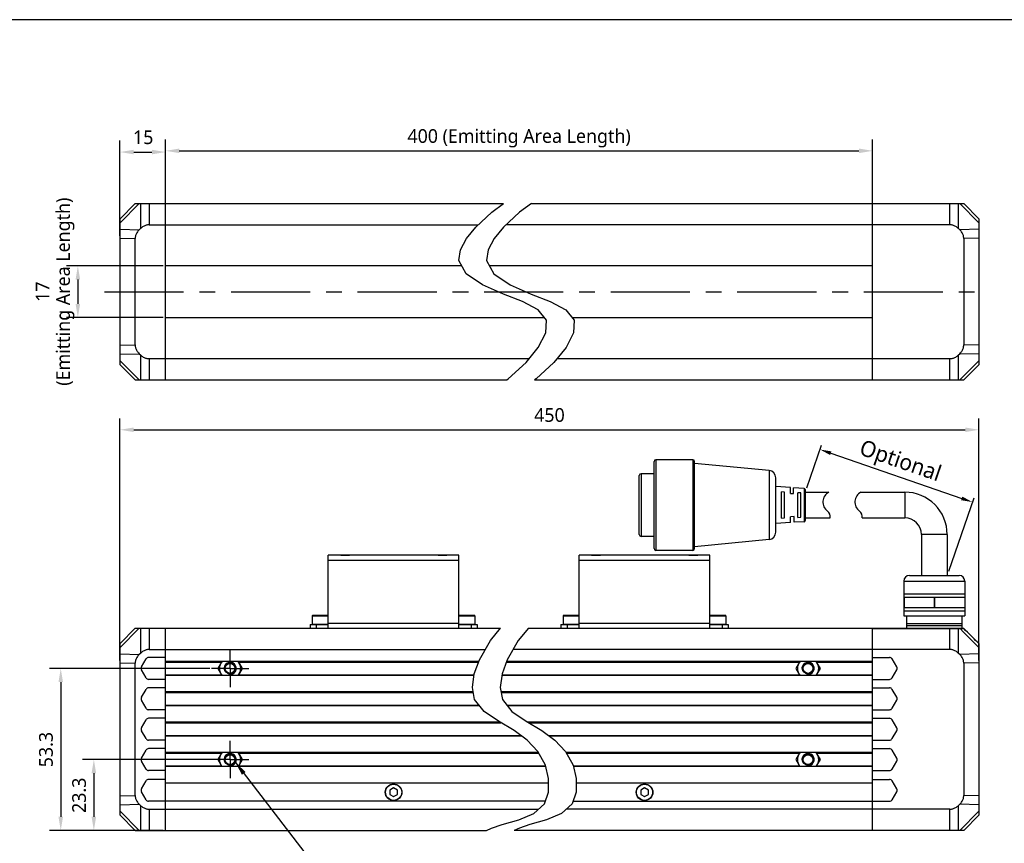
# Model space of a CAD drawing. Header units: millimetres. Extents: x 47 to 603, y 225 to 507.
# Tile 4 of 5: x 181 to 397, y 327 to 507. Entities that reach past the tile are written whole.
import ezdxf

# ---------------------------------------------------------------- set-up
doc = ezdxf.new("R2010")
doc.units = ezdxf.units.MM
doc.header["$LTSCALE"] = 46.255
doc.header["$PDMODE"] = 3
doc.header["$PDSIZE"] = 8
doc.linetypes.add('CENTER', pattern=[0.6, 0.375, -0.075, 0.075, -0.075])
doc.layers.get('0').update_dxf_attribs({"linetype": 'CONTINUOUS'})
doc.layers.get('Defpoints').update_dxf_attribs({"linetype": 'CONTINUOUS'})
for name, color, linetype in [('00_COMPONENTS', 7, 'CONTINUOUS'), ('03_ALL_AXES', 7, 'CONTINUOUS'), ('3_ALL_AXES', 7, 'CONTINUOUS'), ('50_ALL_DETAILS', 7, 'CONTINUOUS'), ('51__DRAFT_DIMS', 7, 'CONTINUOUS')]:
    doc.layers.add(name, color=color, linetype=linetype)
doc.layers.add('标注', color=3, linetype='CONTINUOUS', lineweight=25)
doc.layers.add('粗实线', color=7, linetype='CONTINUOUS', lineweight=30)
doc.styles.get("Standard").update_dxf_attribs({"font": 'Roboto-Regular.ttf'})
doc.dimstyles.new('CST Standard', dxfattribs={"dimtxt": 3.5, "dimasz": 2.5, "dimexe": 1, "dimexo": 1, "dimgap": 0.6, "dimtad": 1, "dimtoh": 1, "dimdsep": 46, "dimtxsty": 'STANDARD', "dimcen": -2.5, "dimdle": 5, "dimadec": 1, "dimazin": 2, "dimtfac": 1, "dimtofl": 0, "dimtmove": 0, "dimatfit": 0, "dimfxl": 1, "dimtolj": 1, "dimarcsym": 0})
doc.dimstyles.new('DIMSTYLE_1', dxfattribs={"dimtxt": 3, "dimasz": 3, "dimexe": 2.5, "dimexo": 0.5, "dimgap": 0.75, "dimtad": 1, "dimlfac": 1.5, "dimdsep": 46, "dimtxsty": 'STANDARD', "dimblk": '_FILLED', "dimblk1": '_FILLED', "dimblk2": '_FILLED', "dimcen": 0.09, "dimclrt": 3, "dimazin": 2, "dimtp": 0.5, "dimtm": 0.5, "dimtfac": 1, "dimtofl": 0, "dimtmove": 0, "dimatfit": 3, "dimldrblk": '_FILLED', "dimfxl": 1, "dimtolj": 1, "dimarcsym": 0})
doc.dimstyles.new('DIMSTYLE_2', dxfattribs={"dimtxt": 3, "dimasz": 3, "dimexe": 2.5, "dimexo": 0.5, "dimgap": 0.75, "dimtad": 1, "dimlfac": 1.5, "dimdsep": 46, "dimtxsty": 'STANDARD', "dimblk": '_FILLED', "dimblk1": '_FILLED', "dimblk2": '_FILLED', "dimcen": 0.09, "dimclrt": 3, "dimazin": 2, "dimtp": 0.3, "dimtm": 0.3, "dimtfac": 1, "dimtofl": 0, "dimtmove": 0, "dimatfit": 3, "dimldrblk": '_FILLED', "dimfxl": 1, "dimtolj": 1, "dimarcsym": 0})
doc.dimstyles.new('DIMSTYLE_4', dxfattribs={"dimtxt": 3, "dimasz": 3, "dimexe": 2.5, "dimexo": 0.5, "dimgap": 0.75, "dimtad": 1, "dimlfac": 1.5, "dimdsep": 46, "dimtxsty": 'STANDARD', "dimblk": '_FILLED', "dimblk1": '_FILLED', "dimblk2": '_FILLED', "dimcen": 0.09, "dimclrt": 3, "dimazin": 2, "dimtp": 0.2, "dimtm": 0.2, "dimtfac": 1, "dimtofl": 0, "dimtmove": 0, "dimatfit": 3, "dimldrblk": '_FILLED', "dimfxl": 1, "dimtolj": 1, "dimarcsym": 0})
doc.dimstyles.get("Standard").update_dxf_attribs({"dimtxt": 3, "dimasz": 3, "dimexe": 2.5, "dimexo": 0.5, "dimtad": 1, "dimdsep": 46, "dimtxsty": 'STANDARD', "dimblk": '_FILLED', "dimblk1": '_FILLED', "dimblk2": '_FILLED', "dimcen": 0.09, "dimclrt": 3, "dimazin": 2, "dimtol": 1, "dimtp": 0.01, "dimtm": 0.01, "dimtfac": 1, "dimtofl": 0, "dimtmove": 0, "dimatfit": 3, "dimldrblk": '_FILLED', "dimfxl": 1, "dimtolj": 1, "dimarcsym": 0})

# ---------------------------------------------------------------- blocks, each defined once
blk = doc.blocks.new('_FILLED')
at = {"color": 0, "linetype": 'ByBlock'}
blk.add_solid([(0, 0), (-1, 0.167), (-1, -0.167)], dxfattribs=at)
blk = doc.blocks.new('*D12')
at = {"layer": '51__DRAFT_DIMS', "color": 0, "lineweight": -2}
for p, q in [((203.34, 366.86), (203.34, 419.98)), ((391.7, 366.86), (391.7, 419.98)), ((206.34, 417.48), (388.7, 417.48))]:
    blk.add_line(p, q, dxfattribs=at)
at = {"layer": 'Defpoints', "color": 0}
for p in [(391.7, 417.48), (203.34, 366.36), (391.7, 366.36)]:
    blk.add_point(p, dxfattribs=at)
at = {"layer": '51__DRAFT_DIMS', "color": 0, "linetype": 'ByBlock', "lineweight": -2, "xscale": 3, "yscale": 3, "zscale": 3, "rotation": 180}
blk.add_blockref('_FILLED', (203.34, 417.48), dxfattribs=at)
at = {"layer": '51__DRAFT_DIMS', "color": 0, "linetype": 'ByBlock', "lineweight": -2, "xscale": 3, "yscale": 3, "zscale": 3}
blk.add_blockref('_FILLED', (391.7, 417.48), dxfattribs=at)
at = {"layer": '51__DRAFT_DIMS', "color": 3, "insert": (297.52, 422.23), "char_height": 3, "attachment_point": 2, "line_spacing_factor": 0.9}
blk.add_mtext('\\A1;450', dxfattribs=at)
blk = doc.blocks.new('*D6')
at = {"layer": '51__DRAFT_DIMS', "color": 0, "lineweight": -2}
for p, q in [((212.84, 453.42), (191.6, 453.42)), ((194.1, 450.42), (194.1, 445.09)), ((212.84, 442.09), (191.6, 442.09))]:
    blk.add_line(p, q, dxfattribs=at)
at = {"layer": 'Defpoints', "color": 0}
for p in [(213.34, 453.42), (194.1, 442.09), (213.34, 442.09)]:
    blk.add_point(p, dxfattribs=at)
at = {"layer": '51__DRAFT_DIMS', "color": 0, "linetype": 'ByBlock', "lineweight": -2, "xscale": 3, "yscale": 3, "zscale": 3}
for p, rotation in [((194.1, 453.42), 90), ((194.1, 442.09), 270)]:
    blk.add_blockref('_FILLED', p, dxfattribs=dict(at, rotation=rotation))
at = {"layer": '51__DRAFT_DIMS', "color": 3, "insert": (184.85, 447.77), "char_height": 3, "attachment_point": 2, "rotation": 90, "line_spacing_factor": 0.9}
blk.add_mtext('\\A1;\\A1;17\\P(Emitting Area Length)', dxfattribs=at)
blk = doc.blocks.new('*D13')
at = {"layer": '51__DRAFT_DIMS', "color": 0, "lineweight": -2}
for p, q in [((213.34, 462.92), (213.34, 481.16)), ((368.37, 462.92), (368.37, 481.16)), ((216.34, 478.66), (365.37, 478.66))]:
    blk.add_line(p, q, dxfattribs=at)
at = {"layer": 'Defpoints', "color": 0}
for p in [(368.37, 478.66), (213.34, 462.42), (368.37, 462.42)]:
    blk.add_point(p, dxfattribs=at)
at = {"layer": '51__DRAFT_DIMS', "color": 0, "linetype": 'ByBlock', "lineweight": -2, "xscale": 3, "yscale": 3, "zscale": 3, "rotation": 180}
blk.add_blockref('_FILLED', (213.34, 478.66), dxfattribs=at)
at = {"layer": '51__DRAFT_DIMS', "color": 0, "linetype": 'ByBlock', "lineweight": -2, "xscale": 3, "yscale": 3, "zscale": 3}
blk.add_blockref('_FILLED', (368.37, 478.66), dxfattribs=at)
at = {"layer": '51__DRAFT_DIMS', "color": 3, "insert": (290.86, 483.41), "char_height": 3, "attachment_point": 2, "line_spacing_factor": 0.9}
blk.add_mtext('\\A1;400 (Emitting Area Length)', dxfattribs=at)
blk = doc.blocks.new('*D7')
at = {"layer": '51__DRAFT_DIMS', "color": 0, "lineweight": -2}
for p, q in [((203.34, 460), (203.34, 480.89)), ((213.34, 462.92), (213.34, 480.89)), ((206.34, 478.39), (210.34, 478.39))]:
    blk.add_line(p, q, dxfattribs=at)
at = {"layer": 'Defpoints', "color": 0}
for p in [(213.34, 478.39), (213.34, 462.42), (203.34, 459.5)]:
    blk.add_point(p, dxfattribs=at)
at = {"layer": '51__DRAFT_DIMS', "color": 0, "linetype": 'ByBlock', "lineweight": -2, "xscale": 3, "yscale": 3, "zscale": 3, "rotation": 180}
blk.add_blockref('_FILLED', (203.34, 478.39), dxfattribs=at)
at = {"layer": '51__DRAFT_DIMS', "color": 0, "linetype": 'ByBlock', "lineweight": -2, "xscale": 3, "yscale": 3, "zscale": 3}
blk.add_blockref('_FILLED', (213.34, 478.39), dxfattribs=at)
at = {"layer": '51__DRAFT_DIMS', "color": 3, "insert": (208.43, 483.14), "char_height": 3, "attachment_point": 2, "line_spacing_factor": 0.9}
blk.add_mtext('\\A1;15', dxfattribs=at)
blk = doc.blocks.new('*D8')
at = {"layer": '51__DRAFT_DIMS', "color": 0, "lineweight": -2}
for p, q in [((223.61, 345.15), (195.11, 345.15)), ((197.61, 342.15), (197.61, 332.62)), ((212.84, 329.62), (195.11, 329.62))]:
    blk.add_line(p, q, dxfattribs=at)
at = {"layer": 'Defpoints', "color": 0}
for p in [(224.11, 345.15), (197.61, 329.62), (213.34, 329.62)]:
    blk.add_point(p, dxfattribs=at)
at = {"layer": '51__DRAFT_DIMS', "color": 0, "linetype": 'ByBlock', "lineweight": -2, "xscale": 3, "yscale": 3, "zscale": 3}
for p, rotation in [((197.61, 345.15), 90), ((197.61, 329.62), 270)]:
    blk.add_blockref('_FILLED', p, dxfattribs=dict(at, rotation=rotation))
at = {"layer": '51__DRAFT_DIMS', "color": 3, "insert": (192.86, 337.32), "char_height": 3, "attachment_point": 2, "rotation": 90, "line_spacing_factor": 0.9}
blk.add_mtext('\\A1;23.3', dxfattribs=at)
blk = doc.blocks.new('*D9')
at = {"layer": '51__DRAFT_DIMS', "color": 0, "lineweight": -2}
for p, q in [((223.02, 365.15), (187.85, 365.15)), ((190.35, 362.15), (190.35, 332.62)), ((212.84, 329.62), (187.85, 329.62))]:
    blk.add_line(p, q, dxfattribs=at)
at = {"layer": 'Defpoints', "color": 0}
for p in [(223.52, 365.15), (190.35, 329.62), (213.34, 329.62)]:
    blk.add_point(p, dxfattribs=at)
at = {"layer": '51__DRAFT_DIMS', "color": 0, "linetype": 'ByBlock', "lineweight": -2, "xscale": 3, "yscale": 3, "zscale": 3}
for p, rotation in [((190.35, 365.15), 90), ((190.35, 329.62), 270)]:
    blk.add_blockref('_FILLED', p, dxfattribs=dict(at, rotation=rotation))
at = {"layer": '51__DRAFT_DIMS', "color": 3, "insert": (185.6, 347.34), "char_height": 3, "attachment_point": 2, "rotation": 90, "line_spacing_factor": 0.9}
blk.add_mtext('\\A1;53.3', dxfattribs=at)
blk = doc.blocks.new('*D11')
at = {"layer": 'Defpoints', "color": 0}
for p in [(353.61, 403.81), (390.29, 401.62), (384.74, 385.53)]:
    blk.add_point(p, dxfattribs=at)
at = {"layer": '标注', "color": 0, "linetype": 'Continuous', "lineweight": -2, "ltscale": 3}
for p, q in [((353.94, 404.75), (357.17, 414.1)), ((359.2, 412.34), (387.93, 402.43)), ((385.06, 386.47), (390.62, 402.56))]:
    blk.add_line(p, q, dxfattribs=at)
at = {"layer": '标注', "color": 0}
for points in [[(359.34, 412.74), (359.07, 411.95), (356.84, 413.16)], [(387.79, 402.04), (388.06, 402.83), (390.29, 401.62)]]:
    blk.add_solid(points, dxfattribs=at)
at = {"layer": '标注', "color": 7, "insert": (374.33, 410.24), "char_height": 3.5, "attachment_point": 5, "rotation": 340.9636}
blk.add_mtext('\\A1;Optional', dxfattribs=at)

msp = doc.modelspace()

# ---------------------------------------------------------------- linework, layer by layer
at = {"color": 7}
msp.add_line((602.8311, 507.420392), (46.817476, 507.420392), dxfattribs=at)
at = {"color": 4}
for p, q in [((284.889137, 465.18829), (287.475827, 467.086866)), ((293.557249, 467.086866), (290.970558, 465.18829)), ((281.375583, 461.926314), (284.889137, 465.18829)), ((290.970558, 465.18829), (287.457004, 461.926314)), ((279.33955, 459.442911), (281.375583, 461.926314)), ((287.457004, 461.926314), (285.420971, 459.442911)), ((277.990286, 456.963868), (279.33955, 459.442911)), ((285.420971, 459.442911), (284.071707, 456.963868)), ((277.629252, 454.641781), (277.990286, 456.963868)), ((284.071707, 456.963868), (283.710673, 454.641781)), ((279.265087, 451.682289), (277.629252, 454.641781)), ((283.710673, 454.641781), (285.346509, 451.682289)), ((282.841689, 449.26859), (279.265087, 451.682289)), ((285.346509, 451.682289), (288.92311, 449.26859)), ((287.411338, 447.253184), (282.841689, 449.26859)), ((288.92311, 449.26859), (293.49276, 447.253184)), ((291.585679, 445.612616), (287.411338, 447.253184)), ((293.49276, 447.253184), (297.6671, 445.612616)), ((295.00597, 443.822665), (291.585679, 445.612616)), ((297.6671, 445.612616), (301.087392, 443.822665)), ((296.881231, 441.529623), (295.00597, 443.822665)), ((301.087392, 443.822665), (302.962652, 441.529623)), ((296.735955, 438.739765), (296.881231, 441.529623)), ((302.962652, 441.529623), (302.817376, 438.739765)), ((295.076277, 435.541761), (296.735955, 438.739765)), ((302.817376, 438.739765), (301.157699, 435.541761)), ((292.406447, 432.26786), (295.076277, 435.541761)), ((301.157699, 435.541761), (298.487868, 432.26786)), ((288.49258, 428.636262), (292.406447, 432.26786)), ((298.487868, 432.26786), (294.574001, 428.636262)), ((288.185271, 428.420199), (288.49258, 428.636262)), ((294.574001, 428.636262), (294.266692, 428.420199)), ((284.59858, 371.252595), (286.811964, 373.948508)), ((292.893385, 373.948508), (290.680001, 371.252595)), ((282.157591, 367.002163), (284.59858, 371.252595)), ((290.680001, 371.252595), (288.239012, 367.002163)), ((281.03734, 363.928977), (282.157591, 367.002163)), ((288.239012, 367.002163), (287.118761, 363.928977)), ((280.62096, 360.981631), (281.03734, 363.928977)), ((287.118761, 363.928977), (286.702381, 360.981631)), ((281.116943, 358.364789), (280.62096, 360.981631)), ((286.702381, 360.981631), (287.198365, 358.364789)), ((283.189917, 355.710162), (281.116943, 358.364789)), ((287.198365, 358.364789), (289.271338, 355.710162)), ((286.318357, 353.544702), (283.189917, 355.710162)), ((289.271338, 355.710162), (292.399778, 353.544702)), ((289.754318, 351.496515), (286.318357, 353.544702)), ((292.399778, 353.544702), (295.835739, 351.496515)), ((292.637861, 349.398552), (289.754318, 351.496515)), ((295.835739, 351.496515), (298.719282, 349.398552)), ((294.980984, 346.920055), (292.637861, 349.398552)), ((298.719282, 349.398552), (301.062405, 346.920055)), ((296.622591, 343.899789), (294.980984, 346.920055)), ((301.062405, 346.920055), (302.704013, 343.899789)), ((297.32537, 340.980827), (296.622591, 343.899789)), ((302.704013, 343.899789), (303.406791, 340.980827)), ((297.302851, 338.024642), (297.32537, 340.980827)), ((303.406791, 340.980827), (303.384272, 338.024642)), ((296.414462, 335.470544), (297.302851, 338.024642)), ((303.384272, 338.024642), (302.495883, 335.470544)), ((294.077519, 333.318639), (296.414462, 335.470544)), ((302.495883, 335.470544), (300.158941, 333.318639)), ((290.800062, 331.951778), (294.077519, 333.318639)), ((300.158941, 333.318639), (296.881483, 331.951778)), ((284.843174, 330.136574), (287.152699, 330.891695)), ((287.152699, 330.891695), (290.800062, 331.951778)), ((293.23412, 330.891695), (290.924595, 330.136574)), ((296.881483, 331.951778), (293.23412, 330.891695)), ((283.723463, 329.615175), (284.843174, 330.136574)), ((290.924595, 330.136574), (289.804884, 329.615175))]:
    msp.add_line(p, q, dxfattribs=at)
msp.add_line((388.580341, 384.311762), (388.580341, 376.688651))
at = {"layer": '00_COMPONENTS', "color": 7}
for p, q in [((203.34322, 463.753533), (206.676554, 467.086866)), ((206.676554, 467.086866), (287.475827, 467.086866)), ((213.34322, 428.420199), (213.34322, 467.086866)), ((293.557249, 467.086866), (388.367738, 467.086866)), ((368.367738, 428.420199), (368.367738, 467.086866)), ((391.701072, 463.753533), (388.367738, 467.086866)), ((203.34322, 431.753533), (203.34322, 463.753533)), ((209.711853, 462.420199), (281.907559, 462.420199)), ((385.332439, 462.420199), (287.98898, 462.420199)), ((391.701072, 463.753533), (391.701072, 431.753533)), ((207.823424, 461.590725), (207.559884, 461.334493)), ((387.484408, 461.334493), (387.220868, 461.590725)), ((206.676554, 436.103358), (206.676554, 459.403707)), ((388.367738, 459.403707), (388.367738, 436.103358)), ((278.304471, 453.420199), (213.34322, 453.420199)), ((368.367738, 453.420199), (284.385893, 453.420199)), ((213.34322, 442.086866), (296.425515, 442.086866)), ((302.506936, 442.086866), (368.367738, 442.086866)), ((207.559884, 434.172572), (207.823424, 433.91634)), ((387.220868, 433.91634), (387.484408, 434.172572)), ((209.711853, 433.086866), (293.074337, 433.086866)), ((299.155759, 433.086866), (385.332439, 433.086866)), ((203.34322, 431.753533), (206.676554, 428.420199)), ((391.701072, 431.753533), (388.367738, 428.420199)), ((206.676554, 428.420199), (288.185271, 428.420199)), ((294.266692, 428.420199), (388.367738, 428.420199)), ((249.009887, 373.948508), (249.009887, 389.948508)), ((277.676554, 389.948508), (249.009887, 389.948508)), ((251.743238, 390.016108), (251.676554, 389.949422)), ((251.743223, 390.016108), (253.609885, 390.016108)), ((253.609869, 390.016108), (253.676554, 389.949422)), ((273.076571, 390.016108), (273.009887, 389.949422)), ((273.076556, 390.016108), (274.943218, 390.016108)), ((274.943203, 390.016108), (275.009887, 389.949422)), ((277.676554, 373.948508), (277.676554, 389.948508)), ((304.034405, 373.948508), (304.034405, 389.948508)), ((332.701072, 389.948508), (304.034405, 389.948508)), ((306.767756, 390.016108), (306.701072, 389.949422)), ((306.76774, 390.016108), (308.634403, 390.016108)), ((308.634387, 390.016108), (308.701072, 389.949422)), ((328.101089, 390.016108), (328.034405, 389.949422)), ((328.101074, 390.016108), (329.967736, 390.016108)), ((329.967721, 390.016108), (330.034405, 389.949422)), ((332.701072, 373.948508), (332.701072, 389.948508)), ((245.509887, 376.681841), (245.509887, 374.815175)), ((249.009887, 376.748508), (245.576554, 376.748508)), ((281.109887, 376.748508), (277.676554, 376.748508)), ((281.176554, 376.681841), (281.176554, 374.815175)), ((300.534405, 376.681841), (300.534405, 374.815175)), ((304.034405, 376.748508), (300.601072, 376.748508)), ((336.134405, 376.748508), (332.701072, 376.748508)), ((336.201072, 376.681841), (336.201072, 374.815175)), ((203.34322, 370.615175), (206.676554, 373.948508)), ((206.676554, 373.948508), (286.811964, 373.948508)), ((213.34322, 329.615175), (213.34322, 373.948508)), ((245.009887, 374.748508), (245.009887, 373.948508)), ((245.009887, 374.748508), (249.009887, 374.748508)), ((277.676554, 374.748508), (281.676554, 374.748508)), ((281.676554, 374.748508), (281.676554, 373.948508)), ((292.893385, 373.948508), (388.233613, 373.948508)), ((300.034405, 374.748508), (300.034405, 373.948508)), ((300.034405, 374.748508), (304.034405, 374.748508)), ((332.701072, 374.748508), (336.701072, 374.748508)), ((336.701072, 374.748508), (336.701072, 373.948508)), ((368.367738, 329.615175), (368.367738, 373.948508)), ((387.973568, 374.505096), (375.838103, 374.505096)), ((380.108703, 373.948508), (380.79771, 373.96065)), ((380.79771, 373.96065), (381.413414, 373.971253)), ((203.34322, 332.948508), (203.34322, 370.615175)), ((209.711853, 369.281841), (283.466792, 369.281841)), ((385.332439, 369.281841), (289.548213, 369.281841)), ((391.6614, 370.615175), (391.701072, 370.615175)), ((391.701072, 370.615175), (391.701072, 332.948508)), ((207.823424, 368.452367), (207.559884, 368.196135)), ((208.04587, 365.481841), (209.046611, 367.215175)), ((213.34322, 367.548508), (209.623961, 367.548508)), ((368.367738, 367.548508), (372.086998, 367.548508)), ((373.665089, 365.481841), (372.664348, 367.215175)), ((387.484408, 368.196135), (387.220868, 368.452367)), ((206.676554, 337.298333), (206.676554, 366.265349)), ((282.040826, 366.681841), (213.34322, 366.681841)), ((225.674298, 366.681841), (224.789028, 365.148508)), ((224.789028, 365.148508), (225.674298, 363.615175)), ((230.17763, 365.148508), (229.29236, 366.681841)), ((229.29236, 363.615175), (230.17763, 365.148508)), ((368.367738, 366.681841), (288.122247, 366.681841)), ((352.418599, 366.681841), (351.533328, 365.148508)), ((351.533328, 365.148508), (352.418599, 363.615175)), ((356.921931, 365.148508), (356.03666, 366.681841)), ((356.03666, 363.615175), (356.921931, 365.148508)), ((388.367738, 366.265349), (388.367738, 337.298333)), ((209.046611, 363.081841), (208.04587, 364.815175)), ((213.34322, 362.748508), (209.623961, 362.748508)), ((280.993008, 363.615175), (213.34322, 363.615175)), ((368.367738, 363.615175), (287.074429, 363.615175)), ((368.367738, 362.748508), (372.086998, 362.748508)), ((372.664348, 363.081841), (373.665089, 364.815175)), ((213.34322, 360.881841), (209.623961, 360.881841)), ((368.367738, 360.881841), (372.086998, 360.881841)), ((208.04587, 358.815175), (209.046611, 360.548508)), ((280.804137, 360.015175), (213.34322, 360.015175)), ((368.367738, 360.015175), (286.885558, 360.015175)), ((373.665089, 358.815175), (372.664348, 360.548508)), ((209.046611, 356.415175), (208.04587, 358.148508)), ((282.222904, 356.948508), (213.34322, 356.948508)), ((368.367738, 356.948508), (288.304325, 356.948508)), ((372.664348, 356.415175), (373.665089, 358.148508)), ((213.34322, 356.081841), (209.623961, 356.081841)), ((213.34322, 354.215175), (209.623961, 354.215175)), ((368.367738, 356.081841), (372.086998, 356.081841)), ((368.367738, 354.215175), (372.086998, 354.215175)), ((208.04587, 352.148508), (209.046611, 353.881841)), ((286.647484, 353.348508), (213.34322, 353.348508)), ((368.367738, 353.348508), (292.728906, 353.348508)), ((373.665089, 352.148508), (372.664348, 353.881841)), ((209.046611, 349.748508), (208.04587, 351.481841)), ((291.423825, 350.281841), (213.34322, 350.281841)), ((368.367738, 350.281841), (297.505246, 350.281841)), ((372.664348, 349.748508), (373.665089, 351.481841)), ((213.34322, 349.415175), (209.623961, 349.415175)), ((368.367738, 349.415175), (372.086998, 349.415175)), ((208.04587, 345.481841), (209.046611, 347.215175)), ((213.34322, 347.548508), (209.623961, 347.548508)), ((295.11046, 346.681841), (213.34322, 346.681841)), ((225.674298, 346.681841), (224.789028, 345.148508)), ((230.17763, 345.148508), (229.29236, 346.681841)), ((368.367738, 346.681841), (301.191882, 346.681841)), ((352.418599, 346.681841), (351.533328, 345.148508)), ((356.921931, 345.148508), (356.03666, 346.681841)), ((368.367738, 347.548508), (372.086998, 347.548508)), ((373.665089, 345.481841), (372.664348, 347.215175)), ((209.046611, 343.081841), (208.04587, 344.815175)), ((296.691116, 343.615175), (213.34322, 343.615175)), ((224.789028, 345.148508), (225.674298, 343.615175)), ((229.29236, 343.615175), (230.17763, 345.148508)), ((368.367738, 343.615175), (302.772537, 343.615175)), ((351.533328, 345.148508), (352.418599, 343.615175)), ((356.03666, 343.615175), (356.921931, 345.148508)), ((372.664348, 343.081841), (373.665089, 344.815175)), ((213.34322, 342.748508), (209.623961, 342.748508)), ((368.367738, 342.748508), (372.086998, 342.748508)), ((208.04587, 338.748508), (209.046611, 340.481841)), ((213.34322, 340.815175), (209.623961, 340.815175)), ((297.317506, 339.948508), (213.34322, 339.948508)), ((368.367738, 339.948508), (303.398927, 339.948508)), ((368.367738, 340.815175), (372.086998, 340.815175)), ((373.665089, 338.748508), (372.664348, 340.481841)), ((209.046611, 336.348508), (208.04587, 338.081841)), ((263.34322, 338.946884), (262.509887, 338.465758)), ((262.509887, 338.465758), (262.509887, 337.503508)), ((262.509887, 337.503508), (263.34322, 337.022383)), ((264.176554, 338.465758), (263.34322, 338.946884)), ((263.34322, 337.022383), (264.176554, 337.503508)), ((264.176554, 337.503508), (264.176554, 338.465758)), ((318.367738, 338.946884), (317.534405, 338.465758)), ((317.534405, 338.465758), (317.534405, 337.503508)), ((317.534405, 337.503508), (318.367738, 337.022383)), ((319.201072, 338.465758), (318.367738, 338.946884)), ((318.367738, 337.022383), (319.201072, 337.503508)), ((319.201072, 337.503508), (319.201072, 338.465758)), ((372.664348, 336.348508), (373.665089, 338.081841)), ((207.559884, 335.367548), (207.823424, 335.111316)), ((296.6039, 336.015175), (209.623961, 336.015175)), ((302.685322, 336.015175), (372.086998, 336.015175)), ((387.220868, 335.111316), (387.484408, 335.367548)), ((203.34322, 332.948508), (206.676554, 329.615175)), ((209.711853, 334.281841), (295.123545, 334.281841)), ((385.332439, 334.281841), (301.204967, 334.281841)), ((391.701072, 332.948508), (388.367738, 329.615175)), ((206.676554, 329.615175), (283.723463, 329.615175)), ((388.367738, 329.615175), (289.804884, 329.615175))]:
    msp.add_line(p, q, dxfattribs=at)
at = {"layer": '00_COMPONENTS', "color": 4}
for p, q in [((203.34322, 462.870202), (207.559884, 467.086866)), ((207.823424, 467.086866), (207.823424, 461.590725)), ((209.711853, 467.086866), (209.711853, 462.420199)), ((385.332439, 462.420199), (385.332439, 467.086866)), ((387.220868, 461.590725), (387.220868, 467.086866)), ((391.701072, 462.870202), (387.484408, 467.086866)), ((203.34322, 461.451413), (207.559884, 461.334493)), ((391.701072, 461.451413), (387.484408, 461.334493)), ((203.34322, 459.496135), (206.676554, 459.403707)), ((391.701072, 459.496135), (388.367738, 459.403707)), ((203.34322, 436.010931), (206.676554, 436.103358)), ((203.34322, 434.055652), (207.559884, 434.172572)), ((391.701072, 434.055652), (387.484408, 434.172572)), ((391.701072, 436.010931), (388.367738, 436.103358)), ((203.34322, 432.636863), (207.559884, 428.420199)), ((207.823424, 433.91634), (207.823424, 428.420199)), ((209.711853, 433.086866), (209.711853, 428.420199)), ((385.332439, 428.420199), (385.332439, 433.086866)), ((387.220868, 428.420199), (387.220868, 433.91634)), ((391.701072, 432.636863), (387.484408, 428.420199)), ((277.676554, 388.815175), (249.009887, 388.815175)), ((251.84322, 390.016108), (251.84322, 389.948508)), ((253.509887, 390.016108), (253.509887, 389.948508)), ((273.176554, 390.016108), (273.176554, 389.948508)), ((274.84322, 390.016108), (274.84322, 389.948508)), ((332.701072, 388.815175), (304.034405, 388.815175)), ((306.867738, 390.016108), (306.867738, 389.948508)), ((308.534405, 390.016108), (308.534405, 389.948508)), ((328.201072, 390.016108), (328.201072, 389.948508)), ((329.867738, 390.016108), (329.867738, 389.948508)), ((245.509887, 376.681841), (249.009887, 376.681841)), ((277.676554, 376.681841), (281.176554, 376.681841)), ((300.534405, 376.681841), (304.034405, 376.681841)), ((332.701072, 376.681841), (336.201072, 376.681841)), ((203.34322, 369.731844), (207.559884, 373.948508)), ((207.823424, 373.948508), (207.823424, 368.452367)), ((209.711853, 373.948508), (209.711853, 369.281841)), ((249.009887, 374.815175), (245.509887, 374.815175)), ((246.34322, 374.748508), (246.34322, 373.948508)), ((249.009887, 375.081841), (277.676554, 375.081841)), ((281.176554, 374.815175), (277.676554, 374.815175)), ((280.34322, 374.748508), (280.34322, 373.948508)), ((304.034405, 374.815175), (300.534405, 374.815175)), ((301.367738, 374.748508), (301.367738, 373.948508)), ((304.034405, 375.081841), (332.701072, 375.081841)), ((336.201072, 374.815175), (332.701072, 374.815175)), ((335.367738, 374.748508), (335.367738, 373.948508)), ((368.367738, 373.889929), (385.332439, 373.889929)), ((385.332439, 369.281841), (385.332439, 373.948508)), ((385.332439, 373.889929), (385.461853, 373.889755)), ((385.984071, 373.887373), (386.359115, 373.883249)), ((386.359115, 373.883249), (386.691594, 373.877809)), ((387.220868, 373.865045), (387.573622, 373.865045)), ((387.220868, 368.452367), (387.220868, 373.865045)), ((387.573622, 373.865045), (388.276553, 373.885805)), ((388.231105, 373.948508), (388.248312, 373.947726)), ((388.276553, 373.885805), (388.297201, 373.886335)), ((388.297201, 373.886335), (388.353635, 373.888102)), ((388.353635, 373.888102), (388.370303, 373.888399)), ((388.370303, 373.888399), (388.374683, 373.89028)), ((203.34322, 368.313055), (207.559884, 368.196135)), ((391.701072, 368.313055), (387.484408, 368.196135)), ((203.34322, 366.357777), (206.676554, 366.265349)), ((213.34322, 366.548508), (225.597318, 366.548508)), ((229.36934, 366.548508), (281.992222, 366.548508)), ((288.073644, 366.548508), (352.341619, 366.548508)), ((356.11364, 366.548508), (368.367738, 366.548508)), ((391.701072, 366.357777), (388.367738, 366.265349)), ((213.34322, 363.748508), (225.597318, 363.748508)), ((229.36934, 363.748508), (281.011844, 363.748508)), ((287.093266, 363.748508), (352.341619, 363.748508)), ((356.11364, 363.748508), (368.367738, 363.748508)), ((213.34322, 359.881841), (280.829408, 359.881841)), ((286.91083, 359.881841), (368.367738, 359.881841)), ((213.34322, 357.081841), (282.118785, 357.081841)), ((288.200207, 357.081841), (368.367738, 357.081841)), ((213.34322, 353.215175), (286.871159, 353.215175)), ((292.952581, 353.215175), (368.367738, 353.215175)), ((213.34322, 350.415175), (291.240565, 350.415175)), ((297.321986, 350.415175), (368.367738, 350.415175)), ((213.34322, 346.548508), (225.597318, 346.548508)), ((229.36934, 346.548508), (295.182931, 346.548508)), ((301.264352, 346.548508), (352.341619, 346.548508)), ((356.11364, 346.548508), (368.367738, 346.548508)), ((213.34322, 343.748508), (225.597318, 343.748508)), ((229.36934, 343.748508), (296.659014, 343.748508)), ((302.740435, 343.748508), (352.341619, 343.748508)), ((356.11364, 343.748508), (368.367738, 343.748508)), ((203.34322, 337.205906), (206.676554, 337.298333)), ((391.701072, 337.205906), (388.367738, 337.298333)), ((203.34322, 335.250627), (207.559884, 335.367548)), ((207.823424, 335.111316), (207.823424, 329.615175)), ((387.220868, 329.615175), (387.220868, 335.111316)), ((391.701072, 335.250627), (387.484408, 335.367548)), ((203.34322, 333.831838), (207.559884, 329.615175)), ((209.711853, 334.281841), (209.711853, 329.615175)), ((385.332439, 329.615175), (385.332439, 334.281841)), ((391.701072, 333.831838), (387.484408, 329.615175))]:
    msp.add_line(p, q, dxfattribs=at)
at = {"layer": '00_COMPONENTS', "color": 7}
for points in [[(209.711853, 462.420199), (209.554228, 462.415285), (209.39647, 462.399366), (209.23858, 462.372443), (209.080514, 462.334894), (208.922316, 462.28634), (208.764117, 462.225647), (208.605658, 462.152938), (208.447198, 462.068089), (208.289654, 461.969594), (208.133329, 461.856951), (207.977919, 461.730661), (207.823424, 461.590725)], [(387.220868, 461.590725), (387.066491, 461.730578), (386.911163, 461.856813), (386.754884, 461.96943), (386.597336, 462.067939), (386.438838, 462.152831), (386.280339, 462.225578), (386.122113, 462.286293), (385.963888, 462.334864), (385.805794, 462.372426), (385.647877, 462.399359), (385.490092, 462.415283), (385.332439, 462.420199)], [(207.559884, 461.334493), (207.410951, 461.178655), (207.276535, 461.021458), (207.156636, 460.862902), (207.051793, 460.702645), (206.961467, 460.541029), (206.884045, 460.379075), (206.819383, 460.217074), (206.767624, 460.054735), (206.72758, 459.892213), (206.698856, 459.729561), (206.681847, 459.566725), (206.676554, 459.403707)], [(388.367738, 459.403707), (388.362436, 459.566796), (388.345415, 459.729689), (388.316675, 459.892388), (388.276612, 460.054941), (388.224829, 460.2173), (388.160142, 460.379317), (388.082683, 460.541293), (387.992319, 460.702928), (387.887467, 460.863171), (387.767602, 461.021671), (387.633248, 461.178778), (387.484408, 461.334493)], [(206.676554, 436.103358), (206.681854, 435.940299), (206.698869, 435.777434), (206.727598, 435.614764), (206.767648, 435.45224), (206.819411, 435.28991), (206.884074, 435.127922), (206.961492, 434.965986), (207.051809, 434.804391), (207.156645, 434.644151), (207.276539, 434.485604), (207.410952, 434.328411), (207.559884, 434.172572)], [(387.484408, 434.172572), (387.633249, 434.328286), (387.767605, 434.485397), (387.887475, 434.643906), (387.992334, 434.804165), (388.082707, 434.965821), (388.160171, 435.127815), (388.224857, 435.289846), (388.276635, 435.452214), (388.316694, 435.614765), (388.345428, 435.777447), (388.362443, 435.940311), (388.367738, 436.103358)], [(207.823424, 433.91634), (207.977919, 433.776404), (208.133329, 433.650115), (208.289654, 433.537471), (208.447198, 433.438976), (208.605658, 433.354127), (208.764117, 433.281418), (208.922316, 433.220725), (209.080514, 433.172172), (209.23858, 433.134623), (209.39647, 433.1077), (209.554228, 433.091781), (209.711853, 433.086866)], [(385.332439, 433.086866), (385.490092, 433.091782), (385.647877, 433.107707), (385.805794, 433.134639), (385.963888, 433.172202), (386.122113, 433.220772), (386.280339, 433.281487), (386.438838, 433.354235), (386.597336, 433.439126), (386.754884, 433.537635), (386.911163, 433.650253), (387.066491, 433.776488), (387.220868, 433.91634)], [(389.351687, 372.918053), (388.967369, 373.300505), (388.587037, 373.678974), (388.374683, 373.89028)], [(391.665448, 370.615175), (391.333057, 370.946038), (390.928812, 371.348409), (390.528553, 371.746796), (390.132279, 372.141198), (389.351687, 372.918053)], [(209.711853, 369.281841), (209.554228, 369.276927), (209.39647, 369.261008), (209.23858, 369.234085), (209.080514, 369.196536), (208.922316, 369.147982), (208.764117, 369.087289), (208.605658, 369.01458), (208.447198, 368.929731), (208.289654, 368.831236), (208.133329, 368.718593), (207.977919, 368.592303), (207.823424, 368.452367)], [(387.220868, 368.452367), (387.066491, 368.59222), (386.911163, 368.718455), (386.754884, 368.831072), (386.597336, 368.929581), (386.438838, 369.014473), (386.280339, 369.08722), (386.122113, 369.147935), (385.963888, 369.196506), (385.805794, 369.234068), (385.647877, 369.261001), (385.490092, 369.276925), (385.332439, 369.281841)], [(207.559884, 368.196135), (207.410951, 368.040297), (207.276535, 367.8831), (207.156636, 367.724544), (207.051793, 367.564287), (206.961467, 367.402671), (206.884045, 367.240717), (206.819383, 367.078716), (206.767624, 366.916377), (206.72758, 366.753855), (206.698856, 366.591203), (206.681847, 366.428367), (206.676554, 366.265349)], [(388.367738, 366.265349), (388.362436, 366.428438), (388.345415, 366.591331), (388.316675, 366.75403), (388.276612, 366.916583), (388.224829, 367.078942), (388.160142, 367.240959), (388.082683, 367.402935), (387.992319, 367.56457), (387.887467, 367.724813), (387.767602, 367.883313), (387.633248, 368.04042), (387.484408, 368.196135)], [(206.676554, 337.298333), (206.681854, 337.135274), (206.698869, 336.97241), (206.727598, 336.80974), (206.767648, 336.647215), (206.819411, 336.484885), (206.884074, 336.322897), (206.961492, 336.160961), (207.051809, 335.999366), (207.156645, 335.839127), (207.276539, 335.680579), (207.410952, 335.523386), (207.559884, 335.367548)], [(387.484408, 335.367548), (387.633249, 335.523262), (387.767605, 335.680373), (387.887475, 335.838881), (387.992334, 335.99914), (388.082707, 336.160796), (388.160171, 336.32279), (388.224857, 336.484821), (388.276635, 336.647189), (388.316694, 336.80974), (388.345428, 336.972422), (388.362443, 337.135286), (388.367738, 337.298333)], [(207.823424, 335.111316), (207.977919, 334.97138), (208.133329, 334.84509), (208.289654, 334.732447), (208.447198, 334.633952), (208.605658, 334.549103), (208.764117, 334.476394), (208.922316, 334.415701), (209.080514, 334.367147), (209.23858, 334.329598), (209.39647, 334.302675), (209.554228, 334.286756), (209.711853, 334.281841)], [(385.332439, 334.281841), (385.490092, 334.286758), (385.647877, 334.302682), (385.805794, 334.329615), (385.963888, 334.367177), (386.122113, 334.415748), (386.280339, 334.476463), (386.438838, 334.54921), (386.597336, 334.634101), (386.754884, 334.732611), (386.911163, 334.845228), (387.066491, 334.971463), (387.220868, 335.111316)]]:
    msp.add_lwpolyline(points, dxfattribs=at)
at = {"layer": '00_COMPONENTS', "color": 4}
for points in [[(385.461853, 373.889755), (385.591761, 373.889448), (385.72196, 373.888961), (385.853087, 373.888321), (385.984071, 373.887373)], [(386.691594, 373.877809), (386.880605, 373.873628), (386.96464, 373.871937), (387.040562, 373.86995), (387.108167, 373.867731), (387.168186, 373.865992), (387.220868, 373.865045)], [(387.107563, 373.948508), (387.122233, 373.947398), (387.13674, 373.944079), (387.150923, 373.938589), (387.164625, 373.930989), (387.177694, 373.921363), (387.189983, 373.909817), (387.201358, 373.896481), (387.211691, 373.881501), (387.220868, 373.865045)], [(387.460316, 373.948508), (387.474986, 373.947398), (387.489493, 373.944079), (387.503676, 373.93859), (387.517378, 373.930989), (387.530447, 373.921363), (387.542736, 373.909818), (387.554111, 373.896481), (387.564445, 373.881501), (387.573622, 373.865045)], [(391.701072, 369.732271), (390.277107, 371.157364), (389.58318, 371.852097), (388.90129, 372.534955), (388.231438, 373.205938), (387.573622, 373.865045)], [(388.248312, 373.947726), (388.265385, 373.945386), (388.28219, 373.941506), (388.298595, 373.936117), (388.314472, 373.929261), (388.329698, 373.920991), (388.344152, 373.911372), (388.357723, 373.90048), (388.370303, 373.888399)], [(389.533411, 372.731814), (389.154353, 373.108772), (388.76665, 373.4943), (388.370303, 373.888399)], [(391.6614, 370.615175), (391.318582, 370.956214), (390.971026, 371.301947), (390.618731, 371.652374), (390.262998, 372.006201), (389.533411, 372.731814)]]:
    msp.add_lwpolyline(points, dxfattribs=at)
at = {"layer": '00_COMPONENTS', "color": 7}
for centre, radius in [((227.483329, 365.148508), 1.214), ((227.483329, 365.148508), 1.080667), ((354.227629, 365.148508), 1.214), ((354.227629, 365.148508), 1.080667), ((227.483329, 345.148508), 1.214), ((227.483329, 345.148508), 1.080667), ((354.227629, 345.148508), 1.214), ((354.227629, 345.148508), 1.080667), ((263.34322, 337.981841), 1.833333), ((318.367738, 337.981841), 1.833333)]:
    msp.add_circle(centre, radius, dxfattribs=at)
at = {"layer": '00_COMPONENTS', "color": 4}
for centre in [(263.34322, 337.981841), (318.367738, 337.981841)]:
    msp.add_circle(centre, 1.766667, dxfattribs=at)
at = {"layer": '00_COMPONENTS', "color": 7}
for centre, radius, start, end in [((245.576554, 376.681841), 0.066667, 90, 180), ((281.109887, 376.681841), 0.066667, 0, 90), ((300.601072, 376.681841), 0.066667, 90, 180), ((336.134405, 376.681841), 0.066667, 0, 90), ((245.576554, 374.815175), 0.066667, 180, 270), ((281.109887, 374.815175), 0.066667, 270, 360), ((300.601072, 374.815175), 0.066667, 180, 270), ((336.134405, 374.815175), 0.066667, 270, 360), ((388.233613, 373.748508), 0.2, 45.14210747, 89.99999995), ((209.623961, 366.881841), 0.666667, 90, 150), ((372.086998, 366.881841), 0.666667, 30, 90), ((208.62322, 365.148508), 0.666667, 150, 210), ((227.483329, 365.148508), 2.333333, 138.90565966, 221.09434034), ((227.483329, 365.148508), 2.333333, 318.90565966, 41.09434034), ((354.227629, 365.148508), 2.333333, 138.90565966, 221.09434034), ((354.227629, 365.148508), 2.333333, 318.90565966, 41.09434034), ((373.087738, 365.148508), 0.666667, 330, 30), ((209.623961, 363.415175), 0.666667, 210, 270), ((372.086998, 363.415175), 0.666667, 270, 330), ((209.623961, 360.215175), 0.666667, 90, 150), ((372.086998, 360.215175), 0.666667, 30, 90), ((208.62322, 358.481841), 0.666667, 150, 210), ((373.087738, 358.481841), 0.666667, 330, 30), ((209.623961, 356.748508), 0.666667, 210, 270), ((372.086998, 356.748508), 0.666667, 270, 330), ((209.623961, 353.548508), 0.666667, 90, 150), ((372.086998, 353.548508), 0.666667, 30, 90), ((208.62322, 351.815175), 0.666667, 150, 210), ((373.087738, 351.815175), 0.666667, 330, 30), ((209.623961, 350.081841), 0.666667, 210, 270), ((372.086998, 350.081841), 0.666667, 270, 330), ((208.62322, 345.148508), 0.666667, 150, 210), ((209.623961, 346.881841), 0.666667, 90, 150), ((227.483329, 345.148508), 2.333333, 138.90565966, 221.09434034), ((227.483329, 345.148508), 2.333333, 318.90565966, 41.09434034), ((354.227629, 345.148508), 2.333333, 138.90565966, 221.09434034), ((354.227629, 345.148508), 2.333333, 318.90565966, 41.09434034), ((372.086998, 346.881841), 0.666667, 30, 90), ((373.087738, 345.148508), 0.666667, 330, 30), ((209.623961, 343.415175), 0.666667, 210, 270), ((372.086998, 343.415175), 0.666667, 270, 330), ((209.623961, 340.148508), 0.666667, 90, 150), ((372.086998, 340.148508), 0.666667, 30, 90), ((208.62322, 338.415175), 0.666667, 150, 210), ((263.34322, 337.981841), 0.933333, 147.57064843, 153.23449942), ((263.34322, 337.981841), 0.933333, 207.79183564, 212.9067657), ((263.34322, 337.981841), 0.933333, 87.02337069, 93.56599281), ((263.34322, 337.981841), 0.933333, 267.5745112, 272.9067657), ((263.34322, 337.981841), 0.933333, 27.89716756, 33.56599281), ((263.34322, 337.981841), 0.933333, 328.11507585, 333.23449942), ((318.367738, 337.981841), 0.933333, 147.57064843, 153.23449942), ((318.367738, 337.981841), 0.933333, 207.79183564, 212.9067657), ((318.367738, 337.981841), 0.933333, 87.02337069, 93.56599281), ((318.367738, 337.981841), 0.933333, 267.5745112, 272.9067657), ((318.367738, 337.981841), 0.933333, 27.89716756, 33.56599281), ((318.367738, 337.981841), 0.933333, 328.11507585, 333.23449942), ((373.087738, 338.415175), 0.666667, 330, 30), ((209.623961, 336.681841), 0.666667, 210, 270), ((372.086998, 336.681841), 0.666667, 270, 330)]:
    msp.add_arc(centre, radius, start, end, dxfattribs=at)
at = {"layer": '00_COMPONENTS', "color": 4}
for centre in [(227.483329, 365.148508), (354.227629, 365.148508), (227.483329, 345.148508), (354.227629, 345.148508)]:
    msp.add_arc(centre, 1.333333, 255, 195, dxfattribs=at)
at = {"layer": '03_ALL_AXES', "color": 1, "linetype": 'CENTER'}
msp.add_line((199.949553, 447.753533), (390.815385, 447.753533), dxfattribs=at)
at = {"layer": '3_ALL_AXES', "color": 1, "linetype": 'CENTER'}
for p, q in [((227.483329, 365.148508), (227.483329, 369.229175)), ((227.483329, 365.148508), (223.402663, 365.148508)), ((227.483329, 365.148508), (227.483329, 361.067841)), ((227.483329, 365.148508), (231.563996, 365.148508)), ((227.483329, 345.148508), (227.483329, 349.229175)), ((227.483329, 345.148508), (223.402663, 345.148508)), ((227.483329, 345.148508), (227.483329, 341.067841)), ((227.483329, 345.148508), (231.563996, 345.148508))]:
    msp.add_line(p, q, dxfattribs=at)
at = {"layer": '粗实线', "color": 7, "linetype": 'Continuous'}
for p, q in [((320.444176, 391.432425), (320.444176, 410.523177)), ((320.848691, 410.927692), (320.848691, 391.027909)), ((328.939001, 410.927692), (320.848691, 410.927692)), ((328.939001, 410.927692), (328.939001, 391.027909)), ((329.343517, 391.432425), (329.343517, 410.523177)), ((345.677783, 408.560574), (329.343517, 410.118661)), ((345.677783, 408.560574), (345.677783, 393.395028)), ((317.208052, 394.505553), (317.208052, 407.450049)), ((317.612567, 407.854565), (317.612567, 394.101037)), ((320.444176, 407.854565), (317.612567, 407.854565)), ((347.142199, 395.005779), (347.142199, 406.949823)), ((350.378323, 404.820698), (347.142199, 405.022956)), ((348.436649, 398.105741), (348.436649, 403.849861)), ((349.083874, 403.809409), (348.436649, 403.849861)), ((349.083874, 398.146192), (349.083874, 403.809409)), ((350.378323, 403.53106), (350.378323, 404.820672)), ((353.386878, 404.632664), (351.025548, 404.780247)), ((351.025548, 403.515632), (351.025548, 404.780221)), ((353.386878, 404.632664), (353.386878, 397.322938)), ((353.614447, 404.390427), (353.614447, 397.565175)), ((353.614447, 403.809409), (358.791817, 403.809409)), ((357.634905, 403.809409), (358.799016, 403.809409)), ((365.829967, 403.809409), (375.433587, 403.809409)), ((375.433587, 403.809409), (375.433587, 398.146192)), ((350.378323, 403.53106), (351.025548, 403.515632)), ((351.996385, 398.267626), (351.996385, 403.687976)), ((352.64235, 403.647603), (351.996385, 403.687976)), ((352.64235, 398.307999), (352.64235, 403.647603)), ((348.436649, 398.105741), (349.083874, 398.146192)), ((351.187354, 398.443841), (350.378323, 398.424542)), ((350.378323, 397.13493), (350.378323, 398.424542)), ((351.187354, 397.185494), (351.187354, 398.443841)), ((353.386878, 397.322938), (351.187354, 397.185468)), ((351.996385, 398.267626), (352.64235, 398.307999)), ((353.614447, 398.146192), (359.068478, 398.146192)), ((357.634905, 398.146192), (359.068464, 398.146192)), ((366.099415, 398.146192), (375.433587, 398.146192)), ((350.378323, 397.134904), (347.142199, 396.932646)), ((320.444176, 394.101037), (317.612567, 394.101037)), ((345.677783, 393.395028), (329.343517, 391.83694)), ((384.737444, 394.505553), (379.074227, 394.505553)), ((379.074227, 394.505553), (379.074227, 385.525309)), ((384.737444, 394.505553), (384.737444, 385.525309)), ((328.939001, 391.027909), (320.848691, 391.027909)), ((376.448906, 385.525309), (387.362764, 385.525309)), ((375.23133, 384.311762), (375.23133, 380.752026)), ((375.23133, 384.311762), (388.580341, 384.311762)), ((375.23133, 381.520605), (388.580341, 381.520605)), ((375.23133, 380.752026), (375.23133, 378.486739)), ((375.23133, 380.752026), (388.580341, 380.752026)), ((375.268309, 380.752026), (375.268309, 378.486739)), ((381.868856, 380.752026), (381.868856, 378.486739)), ((381.942814, 380.752026), (381.942814, 378.486739)), ((375.23133, 378.486739), (375.23133, 376.70687)), ((375.23133, 378.486739), (388.580341, 378.486739)), ((375.23133, 377.799062), (388.580341, 377.799062)), ((375.236256, 376.70687), (388.580341, 376.688651)), ((375.838103, 376.70687), (375.838103, 373.948508)), ((387.973568, 376.68948), (387.973568, 373.948508)), ((375.838103, 375.007905), (387.973568, 375.007905))]:
    msp.add_line(p, q, dxfattribs=at)
for centre, radius, start, end in [((320.848691, 410.523177), 0.404516, 90, 180), ((328.939001, 410.523177), 0.404516, 0, 90), ((345.524137, 406.949823), 1.618062, 0, 84.55117433), ((317.612567, 407.450049), 0.404516, 90, 180), ((353.371738, 404.390427), 0.242709, 0, 86.42366563), ((359.889738, 401.641206), 2.427093, 116.69949276, 234.75249301), ((366.920689, 401.641206), 2.427093, 116.69949276, 234.75249301), ((375.433587, 394.505553), 9.303857, 0, 90), ((357.64862, 398.469805), 1.456256, 347.16041167, 54.75249301), ((364.489128, 398.396866), 1.629681, 351.1517566, 50.761148), ((353.371738, 397.565175), 0.242709, 273.57633437, 0), ((375.433587, 394.505553), 3.64064, 0, 90), ((317.612567, 394.505553), 0.404516, 180, 270), ((345.524137, 395.005779), 1.618062, 275.44882567, 0), ((320.848691, 391.432425), 0.404516, 180, 270), ((328.939001, 391.432425), 0.404516, 270, 0), ((376.444876, 384.311762), 1.213547, 90, 180), ((387.366795, 384.311762), 1.213547, 0, 90)]:
    msp.add_arc(centre, radius, start, end, dxfattribs=at)

# ---------------------------------------------------------------- dimensions: what is measured, and where the dimension line sits
at = {"layer": '51__DRAFT_DIMS', "color": 4}
for base, p1, p2, text, override, picture, middle in [((368.367738, 478.656062), (213.34322, 462.420199), (368.367738, 462.420199), '400 (Emitting Area Length)', {"dimlfac": 1.5, "dimtxsty": 'STANDARD'}, '*D13', (290.855479, 481.406062)), ((391.701072, 417.475853), (203.34322, 366.357777), (391.701072, 366.357777), '450', {"dimdec": 4, "dimlfac": 1.5, "dimtxsty": 'STANDARD'}, '*D12', (297.522146, 420.225853))]:
    dim = msp.add_linear_dim(base=base, p1=p1, p2=p2, text=text, dimstyle='DIMSTYLE_1', override=override, dxfattribs=at)
    dim.commit()
    dim.dimension.update_dxf_attribs({"geometry": picture, "text_midpoint": middle})
dim = msp.add_linear_dim(base=(213.34322, 478.388924), p1=(203.34322, 459.496135), p2=(213.34322, 462.420199), dimstyle='DIMSTYLE_4', dxfattribs=at)
dim.commit()
dim.dimension.update_dxf_attribs({"geometry": '*D7', "text_midpoint": (208.428182, 478.388924), "dimtype": 160})
dim = msp.add_linear_dim(base=(194.1008, 442.086866), p1=(213.34322, 453.420199), p2=(213.34322, 442.086866), angle=270, text='\\A1;<>\\P(Emitting Area Length)', dimstyle='DIMSTYLE_4', override={"dimtxsty": 'STANDARD'}, dxfattribs=at)
dim.commit()
dim.dimension.update_dxf_attribs({"geometry": '*D6', "text_midpoint": (194.1008, 447.773311), "dimtype": 160})
for base, p1, dimstyle, picture, middle in [((190.351554, 329.615175), (223.520321, 365.148508), 'DIMSTYLE_2', '*D9', (190.351554, 347.337894)), ((197.605492, 329.615175), (224.106413, 345.148508), 'DIMSTYLE_4', '*D8', (197.605492, 337.320315))]:
    dim = msp.add_linear_dim(base=base, p1=p1, p2=(213.34322, 329.615175), angle=270, dimstyle=dimstyle, dxfattribs=at)
    dim.commit()
    dim.dimension.update_dxf_attribs({"geometry": picture, "text_midpoint": middle, "dimtype": 160})
at = {"layer": '标注', "color": 9, "ltscale": 3}
dim = msp.add_linear_dim(base=(390.289662, 401.616915), p1=(353.614447, 403.809409), p2=(384.737444, 385.525309), angle=340.96361141, text='Optional', dimstyle='CST Standard', override={"dimlfac": 2, "dimtxsty": 'STANDARD', "dimclrt": 7}, dxfattribs=at)
dim.commit()
dim.dimension.update_dxf_attribs({"geometry": '*D11', "text_midpoint": (373.36855, 407.455345), "dimtype": 160})

# ---------------------------------------------------------------- leaders
at = {"layer": '50_ALL_DETAILS', "color": 4}
msp.add_leader([(228.656011, 344.514005), (246.921719, 320.741712), (251.921719, 320.741712)], dimstyle='STANDARD', override={"dimtad": 0}, dxfattribs=at)

doc.saveas('drawing.dxf')
